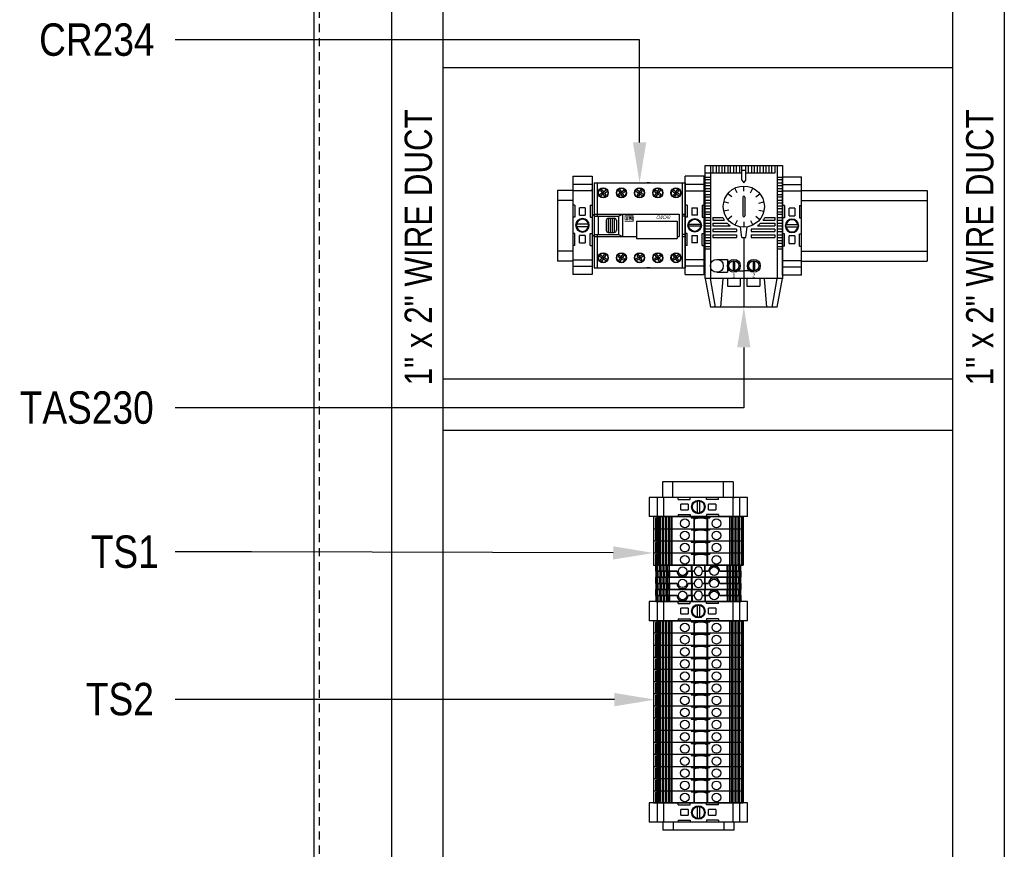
# Model space of a CAD drawing. Header units: inches. Extents: x 614 to 6314, y 704 to 4696.
# Tile 31 of 78: x 1851 to 2337, y 2667 to 3077. Entities that reach past the tile are written whole.
import ezdxf
from ezdxf import colors
from ezdxf.entities.mleader import LeaderData, LeaderLine
from ezdxf.enums import TextEntityAlignment as Align
from ezdxf.math import Vec2, Vec3

# ---------------------------------------------------------------- set-up
doc = ezdxf.new("R2010")
doc.units = ezdxf.units.IN
doc.header["$MEASUREMENT"] = 0
doc.linetypes.add('DOT', pattern=[0.25, 0, -0.25])
doc.linetypes.add('VERDECKT', pattern=[7, 4, -3])
for name, color, linetype in [('1', 7, 'Continuous'), ('27', 7, 'Continuous'), ('COTAS', 7, 'Continuous'), ('LV_PANEL MOUNT', 7, 'Continuous')]:
    doc.layers.add(name, color=color, linetype=linetype)
doc.styles.add('NUMERAÇÃO', font='technic_.ttf', dxfattribs={"oblique": 15, "height": 8})
doc.styles.get("Standard").update_dxf_attribs({"font": 'ARIALN.TTF'})

# ---------------------------------------------------------------- blocks, each defined once
blk = doc.blocks.new('SUBPANEL_FRONT')
blk.add_line((-358, -1880), (-358, -5))
at = {"linetype": 'VERDECKT'}
blk.add_line((-355.5, -1880), (-355.5, -10), dxfattribs=at)
blk = doc.blocks.new('TERMINAL BLOCK_PHOENIX ENS 35 N')
at = {"color": 7}
for p, q in [((0.374, 1.913), (0, 1.913)), ((0, 1.754), (0.374, 1.754)), ((0, 1.629), (0.374, 1.629)), ((0.039, 1.35), (0.039, 1.114)), ((0.335, 1.35), (0.335, 1.114)), ((0.132, 1.299), (0.132, 1.293)), ((0.132, 1.299), (0.242, 1.299)), ((0.132, 1.293), (0.132, 1.293)), ((0.132, 1.293), (0.132, 1.16)), ((0.132, 1.293), (0.132, 1.293)), ((0.132, 1.16), (0.132, 1.154)), ((0.132, 1.16), (0.132, 1.16)), ((0.242, 1.154), (0.132, 1.154)), ((0.242, 1.293), (0.242, 1.299)), ((0.242, 1.293), (0.242, 1.293)), ((0.242, 1.293), (0.242, 1.293)), ((0.242, 1.16), (0.242, 1.293)), ((0.242, 1.16), (0.242, 1.16)), ((0.242, 1.154), (0.242, 1.16)), ((0.039, 0.563), (0.039, 0.799)), ((0.335, 0.563), (0.335, 0.799)), ((0.132, 0.76), (0.132, 0.753)), ((0.132, 0.76), (0.242, 0.76)), ((0.132, 0.753), (0.132, 0.621)), ((0.132, 0.753), (0.132, 0.753)), ((0.132, 0.621), (0.132, 0.621)), ((0.132, 0.621), (0.132, 0.621)), ((0.132, 0.621), (0.132, 0.614)), ((0.242, 0.614), (0.132, 0.614)), ((0.242, 0.753), (0.242, 0.76)), ((0.242, 0.621), (0.242, 0.753)), ((0.242, 0.753), (0.242, 0.753)), ((0.242, 0.621), (0.242, 0.621)), ((0.242, 0.621), (0.242, 0.621)), ((0.242, 0.614), (0.242, 0.621)), ((0.374, 0.285), (0, 0.285)), ((0.374, 0.159), (0, 0.159)), ((0, 0), (0.374, 0))]:
    blk.add_line(p, q, dxfattribs=at)
at = {"layer": '1', "color": 7}
for p, q in [((0, 1.913), (0, 0)), ((0.374, 1.913), (0.374, 0)), ((0.039, 1.35), (0, 1.35)), ((0.335, 1.35), (0.374, 1.35)), ((0.039, 1.114), (0, 1.114)), ((0.071, 0.976), (0.303, 0.976)), ((0.335, 1.114), (0.374, 1.114)), ((0.039, 0.799), (0, 0.799)), ((0.303, 0.937), (0.071, 0.937)), ((0.335, 0.799), (0.374, 0.799)), ((0.039, 0.563), (0, 0.563)), ((0.335, 0.563), (0.374, 0.563))]:
    blk.add_line(p, q, dxfattribs=at)
for radius in [0.132, 0.118]:
    blk.add_circle((0.187, 0.957), radius, dxfattribs=at)
at = {"layer": '1', "color": 7, "linetype": 'DOT'}
blk.add_point((0, 1.655), dxfattribs=at)
blk = doc.blocks.new('A$C0CCA45AB')
at = {"layer": '27', "color": 15, "const_width": 1}
for points in [[(0, 0.5), (10.9, 0.5), (10.9, 5.8), (9.2, 5.8), (9.2, 2.2), (10.6, 2.2)], [(11.4, 7.5), (0.5, 7.5), (0.5, 2.2), (3.9, 2.2), (3.9, 6.3)], [(2.2, 2.2), (2.2, 6.3)], [(8, 2.2), (5.7, 2.2), (5.7, 5.8), (7.5, 5.8), (7.5, 3.9), (5.9, 3.9)]]:
    blk.add_lwpolyline(points, dxfattribs=at)
blk = doc.blocks.new('CWCAO')
for p, q in [((-1.77, 0.826), (-1.77, -0.826)), ((-1.77, 0.826), (-1.711, 0.826)), ((-1.711, 0.826), (-1.711, 0.177)), ((-1.711, 0.826), (-0.059, 0.826)), ((-1.426, 0.826), (-1.367, 0.826)), ((-1.082, 0.826), (-1.023, 0.826)), ((-0.688, 0.826), (-0.747, 0.826)), ((-0.403, 0.826), (-0.344, 0.826)), ((-0.059, 0.826), (-0.059, -0.826)), ((-0.059, 0.826), (0, 0.826)), ((0, 0.826), (0, -0.826)), ((-1.676, 0.595), (-1.616, 0.635)), ((-1.658, 0.568), (-1.597, 0.608)), ((-1.643, 0.676), (-1.616, 0.695)), ((-1.643, 0.676), (-1.616, 0.635)), ((-1.616, 0.695), (-1.589, 0.654)), ((-1.616, 0.635), (-1.593, 0.631)), ((-1.597, 0.608), (-1.593, 0.631)), ((-1.597, 0.608), (-1.57, 0.567)), ((-1.593, 0.631), (-1.589, 0.654)), ((-1.593, 0.631), (-1.57, 0.627)), ((-1.589, 0.654), (-1.528, 0.694)), ((-1.57, 0.627), (-1.51, 0.667)), ((-1.57, 0.627), (-1.543, 0.586)), ((-1.57, 0.567), (-1.543, 0.586)), ((-1.303, 0.608), (-1.262, 0.635)), ((-1.284, 0.581), (-1.303, 0.608)), ((-1.262, 0.635), (-1.302, 0.696)), ((-1.284, 0.581), (-1.243, 0.608)), ((-1.235, 0.654), (-1.275, 0.714)), ((-1.239, 0.631), (-1.262, 0.635)), ((-1.243, 0.608), (-1.239, 0.631)), ((-1.203, 0.548), (-1.243, 0.608)), ((-1.239, 0.631), (-1.235, 0.654)), ((-1.216, 0.627), (-1.239, 0.631)), ((-1.235, 0.654), (-1.194, 0.681)), ((-1.216, 0.627), (-1.175, 0.654)), ((-1.176, 0.566), (-1.216, 0.627)), ((-1.175, 0.654), (-1.194, 0.681)), ((-0.908, 0.627), (-0.968, 0.667)), ((-0.889, 0.654), (-0.95, 0.694)), ((-0.908, 0.627), (-0.935, 0.586)), ((-0.908, 0.567), (-0.935, 0.586)), ((-0.885, 0.631), (-0.908, 0.627)), ((-0.881, 0.608), (-0.908, 0.567)), ((-0.862, 0.695), (-0.889, 0.654)), ((-0.885, 0.631), (-0.889, 0.654)), ((-0.862, 0.635), (-0.885, 0.631)), ((-0.881, 0.608), (-0.885, 0.631)), ((-0.82, 0.568), (-0.881, 0.608)), ((-0.835, 0.676), (-0.862, 0.695)), ((-0.835, 0.676), (-0.862, 0.635)), ((-0.802, 0.595), (-0.862, 0.635)), ((-0.595, 0.654), (-0.576, 0.681)), ((-0.554, 0.627), (-0.595, 0.654)), ((-0.594, 0.566), (-0.554, 0.627)), ((-0.535, 0.654), (-0.576, 0.681)), ((-0.567, 0.548), (-0.527, 0.608)), ((-0.554, 0.627), (-0.531, 0.631)), ((-0.535, 0.654), (-0.495, 0.714)), ((-0.531, 0.631), (-0.535, 0.654)), ((-0.531, 0.631), (-0.508, 0.635)), ((-0.527, 0.608), (-0.531, 0.631)), ((-0.486, 0.581), (-0.527, 0.608)), ((-0.508, 0.635), (-0.468, 0.696)), ((-0.467, 0.608), (-0.508, 0.635)), ((-0.486, 0.581), (-0.467, 0.608)), ((-0.2, 0.627), (-0.26, 0.667)), ((-0.181, 0.654), (-0.242, 0.694)), ((-0.2, 0.627), (-0.227, 0.586)), ((-0.2, 0.567), (-0.227, 0.586)), ((-0.177, 0.631), (-0.2, 0.627)), ((-0.173, 0.608), (-0.2, 0.567)), ((-0.154, 0.695), (-0.181, 0.654)), ((-0.177, 0.631), (-0.181, 0.654)), ((-0.154, 0.635), (-0.177, 0.631)), ((-0.173, 0.608), (-0.177, 0.631)), ((-0.112, 0.568), (-0.173, 0.608)), ((-0.127, 0.676), (-0.154, 0.695)), ((-0.127, 0.676), (-0.154, 0.635)), ((-0.094, 0.595), (-0.154, 0.635)), ((-1.809, 0.177), (-1.77, 0.216)), ((-1.77, 0.216), (-0.118, 0.216)), ((-1.298, 0.177), (-1.219, 0.216)), ((-1.219, 0.216), (-1.219, -0.216)), ((-0.118, 0.216), (-0.118, -0.216)), ((-0.059, 0.216), (0, 0.216)), ((-1.809, 0.177), (-1.809, -0.177)), ((-1.77, 0.177), (-1.298, 0.177)), ((-1.691, 0.177), (-1.691, -0.177)), ((-1.534, 0.098), (-1.534, -0.098)), ((-1.495, 0.138), (-1.377, 0.138)), ((-1.495, 0.138), (-1.495, -0.138)), ((-1.455, 0.138), (-1.455, -0.138)), ((-1.416, 0.138), (-1.416, -0.138)), ((-1.377, 0.138), (-1.377, -0.138)), ((-1.337, 0.098), (-1.337, -0.098)), ((-1.298, 0.177), (-1.298, -0.177)), ((-0.944, 0.079), (-0.157, 0.079)), ((-0.944, 0.079), (-0.944, -0.256)), ((-0.157, 0.079), (-0.157, -0.256)), ((0, 0.177), (-0.059, 0.177)), ((-1.809, -0.177), (-1.77, -0.216)), ((-1.77, -0.177), (-1.298, -0.177)), ((-1.711, -0.177), (-1.711, -0.826)), ((-1.495, -0.138), (-1.377, -0.138)), ((-1.298, -0.177), (-1.219, -0.216)), ((0, -0.177), (-0.059, -0.177)), ((-1.77, -0.216), (-0.944, -0.216)), ((-0.944, -0.256), (-0.157, -0.256)), ((-0.157, -0.216), (-0.118, -0.216)), ((-0.059, -0.216), (0, -0.216)), ((-1.658, -0.568), (-1.597, -0.608)), ((-1.597, -0.608), (-1.57, -0.567)), ((-1.57, -0.567), (-1.543, -0.586)), ((-1.203, -0.548), (-1.243, -0.608)), ((-1.176, -0.566), (-1.216, -0.627)), ((-0.908, -0.567), (-0.935, -0.586)), ((-0.881, -0.608), (-0.908, -0.567)), ((-0.82, -0.568), (-0.881, -0.608)), ((-0.594, -0.566), (-0.554, -0.627)), ((-0.567, -0.548), (-0.527, -0.608)), ((-0.2, -0.567), (-0.227, -0.586)), ((-0.173, -0.608), (-0.2, -0.567)), ((-0.112, -0.568), (-0.173, -0.608)), ((-1.676, -0.595), (-1.616, -0.635)), ((-1.643, -0.676), (-1.616, -0.635)), ((-1.643, -0.676), (-1.616, -0.695)), ((-1.616, -0.635), (-1.593, -0.631)), ((-1.616, -0.695), (-1.589, -0.654)), ((-1.597, -0.608), (-1.593, -0.631)), ((-1.593, -0.631), (-1.57, -0.627)), ((-1.593, -0.631), (-1.589, -0.654)), ((-1.589, -0.654), (-1.528, -0.694)), ((-1.57, -0.627), (-1.543, -0.586)), ((-1.57, -0.627), (-1.51, -0.667)), ((-1.284, -0.581), (-1.303, -0.608)), ((-1.303, -0.608), (-1.262, -0.635)), ((-1.262, -0.635), (-1.302, -0.696)), ((-1.284, -0.581), (-1.243, -0.608)), ((-1.235, -0.654), (-1.275, -0.714)), ((-1.239, -0.631), (-1.262, -0.635)), ((-1.243, -0.608), (-1.239, -0.631)), ((-1.216, -0.627), (-1.239, -0.631)), ((-1.239, -0.631), (-1.235, -0.654)), ((-1.235, -0.654), (-1.194, -0.681)), ((-1.216, -0.627), (-1.175, -0.654)), ((-1.175, -0.654), (-1.194, -0.681)), ((-0.908, -0.627), (-0.968, -0.667)), ((-0.889, -0.654), (-0.95, -0.694)), ((-0.908, -0.627), (-0.935, -0.586)), ((-0.885, -0.631), (-0.908, -0.627)), ((-0.885, -0.631), (-0.889, -0.654)), ((-0.862, -0.695), (-0.889, -0.654)), ((-0.881, -0.608), (-0.885, -0.631)), ((-0.862, -0.635), (-0.885, -0.631)), ((-0.802, -0.595), (-0.862, -0.635)), ((-0.835, -0.676), (-0.862, -0.635)), ((-0.835, -0.676), (-0.862, -0.695)), ((-0.554, -0.627), (-0.595, -0.654)), ((-0.595, -0.654), (-0.576, -0.681)), ((-0.535, -0.654), (-0.576, -0.681)), ((-0.554, -0.627), (-0.531, -0.631)), ((-0.531, -0.631), (-0.535, -0.654)), ((-0.535, -0.654), (-0.495, -0.714)), ((-0.527, -0.608), (-0.531, -0.631)), ((-0.531, -0.631), (-0.508, -0.635)), ((-0.486, -0.581), (-0.527, -0.608)), ((-0.467, -0.608), (-0.508, -0.635)), ((-0.508, -0.635), (-0.468, -0.696)), ((-0.486, -0.581), (-0.467, -0.608)), ((-0.2, -0.627), (-0.26, -0.667)), ((-0.181, -0.654), (-0.242, -0.694)), ((-0.2, -0.627), (-0.227, -0.586)), ((-0.177, -0.631), (-0.2, -0.627)), ((-0.177, -0.631), (-0.181, -0.654)), ((-0.154, -0.695), (-0.181, -0.654)), ((-0.173, -0.608), (-0.177, -0.631)), ((-0.154, -0.635), (-0.177, -0.631)), ((-0.094, -0.595), (-0.154, -0.635)), ((-0.127, -0.676), (-0.154, -0.635)), ((-0.127, -0.676), (-0.154, -0.695)), ((-1.77, -0.826), (-1.711, -0.826)), ((-1.711, -0.826), (-0.059, -0.826)), ((-1.426, -0.826), (-1.367, -0.826)), ((-1.082, -0.826), (-1.023, -0.826)), ((-0.688, -0.826), (-0.747, -0.826)), ((-0.403, -0.826), (-0.344, -0.826)), ((-0.059, -0.826), (0, -0.826))]:
    blk.add_line(p, q)
for centre, radius in [((-1.593, 0.631), 0.0983), ((-1.593, 0.631), 0.0901), ((-1.239, 0.631), 0.0983), ((-1.239, 0.631), 0.0901), ((-0.885, 0.631), 0.0983), ((-0.885, 0.631), 0.0901), ((-0.531, 0.631), 0.0983), ((-0.531, 0.631), 0.0901), ((-0.177, 0.631), 0.0983), ((-0.177, 0.631), 0.0901), ((-1.593, -0.631), 0.0983), ((-1.593, -0.631), 0.0901), ((-1.239, -0.631), 0.0983), ((-1.239, -0.631), 0.0901), ((-0.885, -0.631), 0.0983), ((-0.885, -0.631), 0.0901), ((-0.531, -0.631), 0.0983), ((-0.531, -0.631), 0.0901), ((-0.177, -0.631), 0.0983), ((-0.177, -0.631), 0.0901)]:
    blk.add_circle(centre, radius)
for centre, start, end in [((-1.495, 0.098), 90, 180), ((-1.377, 0.098), 0, 90), ((-1.495, -0.098), 180, 270), ((-1.377, -0.098), 270, 0)]:
    blk.add_arc(centre, 0.0393, start, end)
at = {"layer": 'COTAS', "xscale": 0.01521646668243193, "yscale": 0.01521646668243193, "zscale": 0.01521646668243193}
blk.add_blockref('A$C0CCA45AB', (-1.176, 0.07), dxfattribs=at)
at = {"style": 'NUMERAÇÃO', "oblique": 10, "width": 0.7}
blk.add_text('CWCA0', height=0.0739, dxfattribs=at).set_placement((-0.561, 0.121))
blk = doc.blocks.new('Thermostat')
at = {"color": 3}
for p, q in [((0, 1.062), (1.5, 1.062)), ((0, -1.062), (0, 1.062)), ((0.1, 1.062), (0.1, 0.916)), ((0.15, 1.062), (0.15, 0.916)), ((0.212, 1.062), (0.212, 0.916)), ((0.262, 1.062), (0.262, 0.916)), ((0.325, 1.062), (0.325, 0.916)), ((0.375, 1.062), (0.375, 0.916)), ((0.437, 1.062), (0.437, 0.916)), ((0.487, 1.062), (0.487, 0.916)), ((0.55, 1.062), (0.55, 0.916)), ((0.6, 1.062), (0.6, 0.916)), ((0.663, 1.062), (0.663, 0.916)), ((0.712, 0.976), (0.787, 0.976)), ((0.712, 0.782), (0.712, 1.062)), ((0.787, 0.782), (0.787, 1.062)), ((0.837, 1.062), (0.837, 0.916)), ((0.9, 1.062), (0.9, 0.916)), ((0.95, 1.062), (0.95, 0.916)), ((1.012, 1.062), (1.012, 0.916)), ((1.062, 1.062), (1.062, 0.916)), ((1.125, 1.062), (1.125, 0.916)), ((1.175, 1.062), (1.175, 0.916)), ((1.237, 1.062), (1.237, 0.916)), ((1.287, 1.062), (1.287, 0.916)), ((1.35, 1.062), (1.35, 0.916)), ((1.4, 1.062), (1.4, -1.134)), ((1.4, 1.062), (1.4, 0.916)), ((1.5, 1.062), (1.5, -1.062)), ((0.1, 0.916), (0, 0.916)), ((0, 0.841), (0.1, 0.841)), ((0, 0.791), (0.1, 0.791)), ((0.712, 0.916), (0.1, 0.916)), ((0.1, 0.916), (0.1, -1.134)), ((1.35, 0.916), (0.787, 0.916)), ((1.4, 0.841), (1.5, 0.841)), ((1.4, 0.791), (1.5, 0.791)), ((0, 0.728), (0.1, 0.728)), ((0, 0.678), (0.1, 0.678)), ((0, 0.617), (0.1, 0.617)), ((0.62, 0.536), (0.576, 0.626)), ((0.88, 0.536), (0.924, 0.626)), ((1.4, 0.728), (1.5, 0.728)), ((1.4, 0.678), (1.5, 0.678)), ((1.4, 0.616), (1.5, 0.616)), ((0, 0.566), (0.1, 0.566)), ((0, 0.503), (0.1, 0.503)), ((0, 0.453), (0.1, 0.453)), ((0, 0.391), (0.1, 0.391)), ((0.731, 0.447), (0.731, 0.085)), ((0.769, 0.447), (0.769, 0.085)), ((1.4, 0.566), (1.5, 0.566)), ((1.4, 0.503), (1.5, 0.503)), ((1.4, 0.453), (1.5, 0.453)), ((1.4, 0.391), (1.5, 0.391)), ((0, 0.341), (0.1, 0.341)), ((0, 0.278), (0.1, 0.278)), ((0, 0.228), (0.1, 0.228)), ((0.458, 0.333), (0.36, 0.355)), ((1.042, 0.333), (1.14, 0.355)), ((1.4, 0.341), (1.5, 0.341)), ((1.4, 0.278), (1.5, 0.278)), ((1.4, 0.228), (1.5, 0.228)), ((0, 0.166), (0.1, 0.166)), ((0, 0.116), (0.1, 0.116)), ((0, 0.053), (0.1, 0.053)), ((0, 0.003), (0.1, 0.003)), ((0.15, 0.053), (0.15, 0.003)), ((0.15, 0.053), (0.342, 0.053)), ((0.15, 0.053), (0.342, 0.053)), ((0.15, 0.003), (0.373, 0.003)), ((0.515, 0.079), (0.437, 0.016)), ((0.985, 0.079), (1.063, 0.016)), ((1.127, 0.003), (1.35, 0.003)), ((1.158, 0.053), (1.35, 0.053)), ((1.35, 0.053), (1.35, 0.003)), ((1.4, 0.166), (1.5, 0.166)), ((1.4, 0.116), (1.5, 0.116)), ((1.4, 0.053), (1.5, 0.053)), ((1.4, 0.003), (1.5, 0.003)), ((0, -0.059), (0.1, -0.059)), ((0, -0.109), (0.1, -0.109)), ((0.1, -0.172), (0, -0.172)), ((0.15, -0.059), (0.15, -0.109)), ((0.15, -0.059), (0.425, -0.059)), ((0.15, -0.109), (0.484, -0.109)), ((0.609, -0.172), (0.15, -0.172)), ((0.15, -0.172), (0.15, -0.222)), ((0.609, -0.172), (0.609, -0.222)), ((0.712, -0.333), (0.686, -0.129)), ((0.75, -0.034), (0.75, -0.134)), ((0.787, -0.333), (0.814, -0.129)), ((1.35, -0.172), (0.891, -0.172)), ((0.891, -0.172), (0.891, -0.222)), ((1.016, -0.109), (1.35, -0.109)), ((1.075, -0.059), (1.35, -0.059)), ((1.35, -0.059), (1.35, -0.109)), ((1.35, -0.172), (1.35, -0.222)), ((1.4, -0.059), (1.5, -0.059)), ((1.4, -0.109), (1.5, -0.109)), ((1.5, -0.172), (1.4, -0.172)), ((0, -0.222), (0.1, -0.222)), ((0, -0.284), (0.1, -0.284)), ((0, -0.334), (0.1, -0.334)), ((0.15, -0.222), (0.609, -0.222)), ((0.15, -0.284), (0.609, -0.284)), ((0.15, -0.284), (0.15, -0.334)), ((0.15, -0.334), (0.609, -0.334)), ((0.609, -0.284), (0.609, -0.334)), ((0.712, -0.333), (0.787, -0.333)), ((0.75, -0.334), (0.75, -1.688)), ((0.891, -0.222), (1.35, -0.222)), ((0.891, -0.284), (1.35, -0.284)), ((0.891, -0.284), (0.891, -0.334)), ((0.891, -0.334), (1.35, -0.334)), ((1.35, -0.284), (1.35, -0.334)), ((1.4, -0.222), (1.5, -0.222)), ((1.4, -0.284), (1.5, -0.284)), ((1.4, -0.334), (1.5, -0.334)), ((0, -0.397), (0.1, -0.397)), ((0, -0.447), (0.1, -0.447)), ((0, -0.509), (0.1, -0.509)), ((0, -0.559), (0.1, -0.559)), ((1.4, -0.397), (1.5, -0.397)), ((1.4, -0.447), (1.5, -0.447)), ((1.4, -0.509), (1.5, -0.509)), ((1.4, -0.559), (1.5, -0.559)), ((0.225, -0.762), (0.431, -0.762)), ((0.431, -0.762), (0.431, -1.012)), ((0.543, -0.788), (0.543, -0.986)), ((0.568, -0.788), (0.568, -0.986)), ((0.931, -0.788), (0.931, -0.986)), ((0.956, -0.788), (0.956, -0.986)), ((0, -1.134), (0, -1.062)), ((1.5, -1.134), (0, -1.134)), ((0, -1.134), (0.1, -1.688)), ((0.2, -1.688), (0.1, -1.134)), ((0.225, -1.012), (0.431, -1.012)), ((0.3, -1.688), (0.35, -1.134)), ((0.431, -1.134), (0.431, -1.281)), ((0.556, -0.987), (0.75, -0.987)), ((0.681, -1.134), (0.681, -1.281)), ((0.944, -0.987), (0.75, -0.987)), ((0.811, -1.134), (0.811, -1.281)), ((1.061, -1.134), (1.061, -1.281)), ((1.2, -1.688), (1.15, -1.134)), ((1.3, -1.688), (1.4, -1.134)), ((1.4, -1.688), (1.5, -1.134)), ((1.5, -1.062), (1.5, -1.134)), ((0.431, -1.281), (0.681, -1.281)), ((0.811, -1.281), (1.061, -1.281)), ((1.4, -1.688), (0.1, -1.688))]:
    blk.add_line(p, q, dxfattribs=at)
at = {"color": 3, "lineweight": 30}
for p, q in [((0.75, 0.566), (0.75, 0.666)), ((0.515, 0.453), (0.437, 0.515)), ((0.985, 0.453), (1.063, 0.515)), ((0.458, 0.199), (0.36, 0.177)), ((1.042, 0.199), (1.14, 0.177)), ((0.62, -0.004), (0.576, -0.095)), ((0.88, -0.004), (0.924, -0.095))]:
    blk.add_line(p, q, dxfattribs=at)
at = {"color": 3}
blk.add_lwpolyline([(0.712, 0.782), (0.75, 0.726), (0.787, 0.782)], dxfattribs=at)
for centre, radius in [((0.75, 0.266), 0.4), ((0.225, -0.887), 0.125), ((0.556, -0.887), 0.125), ((0.944, -0.887), 0.125)]:
    blk.add_circle(centre, radius, dxfattribs=at)
at = {"color": 3, "lineweight": 30}
for centre in [(0.556, -0.887), (0.944, -0.887)]:
    blk.add_circle(centre, 0.1, dxfattribs=at)
at = {"color": 3}
for centre, radius, start, end in [((0.75, 0.447), 0.0187, 0, 180), ((0.75, 0.266), 0.46, 207.5268, 214.8135), ((0.75, 0.085), 0.0187, 180, 0), ((0.75, 0.266), 0.46, 325.1865, 332.4732), ((0.75, 0.266), 0.46, 224.9781, 234.6449), ((0.75, 0.266), 0.46, 305.3551, 315.0219)]:
    blk.add_arc(centre, radius, start, end, dxfattribs=at)
at = {"color": 3, "char_height": 0.075, "width": 1.58117, "attachment_point": 5}
for s, insert in [('{\\fSwis721 LtEx BT|b0|i0|c0|p34;1}', (0.556, -1.073)), ('{\\fSwis721 LtEx BT|b0|i0|c0|p34;2}', (0.944, -1.073))]:
    blk.add_mtext(s, dxfattribs=dict(at, insert=insert))
blk = doc.blocks.new('BTWP2.5-4T')
for p, q in [((-19.88, 5.06), (-19.92, 5.06)), ((-19.92, 2.06), (-19.92, 5.06)), ((-19.78, 5.06), (-19.88, 5.06)), ((-19.88, 2.06), (-19.88, 5.06)), ((-19.64, 5.06), (-19.78, 5.06)), ((-19.78, 2.06), (-19.78, 5.06)), ((-19.3, 5.06), (-19.64, 5.06)), ((-19.64, 2.06), (-19.64, 5.06)), ((-19.16, 5.06), (-19.3, 5.06)), ((-19.3, 2.06), (-19.3, 5.06)), ((-18.88, 5.06), (-19.16, 5.06)), ((-19.16, 2.06), (-19.16, 5.06)), ((-17.93, 5.06), (-18.88, 5.06)), ((-18.88, 2.06), (-18.88, 5.06)), ((-17.33, 5.06), (-17.93, 5.06)), ((-17.93, 2.06), (-17.93, 5.06)), ((-17.33, 2.06), (-17.33, 5.06)), ((-16.38, 5.06), (-17.33, 5.06)), ((-15.78, 5.06), (-16.38, 5.06)), ((-16.38, 2.06), (-16.38, 5.06)), ((-14.83, 5.06), (-15.78, 5.06)), ((-15.78, 2.06), (-15.78, 5.06)), ((-14.23, 5.06), (-14.83, 5.06)), ((-14.83, 2.06), (-14.83, 5.06)), ((-13.44, 5.06), (-14.23, 5.06)), ((-14.23, 2.06), (-14.23, 5.06)), ((-13.43, 5.06), (-13.44, 5.06)), ((-13.44, 5.06), (-13.44, 2.06)), ((-13.38, 5.06), (-13.43, 5.06)), ((-13.43, 2.06), (-13.43, 5.06)), ((-13.12, 5.06), (-13.38, 5.06)), ((-13.38, 2.06), (-13.38, 5.06)), ((-2.32, 5.06), (-13.12, 5.06)), ((-13.12, 2.06), (-13.12, 5.06)), ((-2.07, 5.06), (-2.32, 5.06)), ((-2.32, 2.06), (-2.32, 5.06)), ((-2.07, 2.06), (-2.07, 5.06)), ((4.23, 5.06), (-2.07, 5.06)), ((4.48, 5.06), (4.23, 5.06)), ((4.23, 2.06), (4.23, 5.06)), ((4.48, 2.06), (4.48, 5.06)), ((15.27, 5.06), (4.48, 5.06)), ((15.53, 5.06), (15.27, 5.06)), ((15.27, 2.06), (15.27, 5.06)), ((15.58, 5.06), (15.53, 5.06)), ((15.53, 2.06), (15.53, 5.06)), ((15.6, 5.06), (15.58, 5.06)), ((15.58, 2.06), (15.58, 5.06)), ((16.39, 5.06), (15.6, 5.06)), ((15.6, 2.06), (15.6, 5.06)), ((16.99, 5.06), (16.39, 5.06)), ((16.39, 2.06), (16.39, 5.06)), ((17.94, 5.06), (16.99, 5.06)), ((16.99, 2.06), (16.99, 5.06)), ((18.54, 5.06), (17.94, 5.06)), ((17.94, 2.06), (17.94, 5.06)), ((19.49, 5.06), (18.54, 5.06)), ((18.54, 2.06), (18.54, 5.06)), ((19.49, 2.06), (19.49, 5.06)), ((20.09, 5.06), (19.49, 5.06)), ((21.04, 5.06), (20.09, 5.06)), ((20.09, 2.06), (20.09, 5.06)), ((21.31, 5.06), (21.04, 5.06)), ((21.04, 2.06), (21.04, 5.06)), ((21.45, 5.06), (21.31, 5.06)), ((21.31, 2.06), (21.31, 5.06)), ((21.8, 5.06), (21.45, 5.06)), ((21.45, 2.06), (21.45, 5.06)), ((21.93, 5.06), (21.8, 5.06)), ((21.8, 2.06), (21.8, 5.06)), ((22.04, 5.06), (21.93, 5.06)), ((21.93, 2.06), (21.93, 5.06)), ((22.08, 5.06), (22.04, 5.06)), ((22.04, 2.06), (22.04, 5.06)), ((22.08, 2.06), (22.08, 5.06)), ((-19.88, 2.06), (-19.92, 2.06)), ((-19.92, 2.06), (-19.88, 2.06)), ((-19.92, 2.06), (-19.92, -0.94)), ((-19.78, 2.06), (-19.88, 2.06)), ((-19.88, 2.06), (-19.78, 2.06)), ((-19.88, 2.06), (-19.88, -0.94)), ((-19.64, 2.06), (-19.78, 2.06)), ((-19.78, 2.06), (-19.64, 2.06)), ((-19.78, 2.06), (-19.78, -0.94)), ((-19.3, 2.06), (-19.64, 2.06)), ((-19.64, 2.06), (-19.3, 2.06)), ((-19.64, 2.06), (-19.64, -0.94)), ((-19.16, 2.06), (-19.3, 2.06)), ((-19.3, 2.06), (-19.16, 2.06)), ((-19.3, 2.06), (-19.3, -0.94)), ((-18.88, 2.06), (-19.16, 2.06)), ((-19.16, 2.06), (-18.88, 2.06)), ((-19.16, 2.06), (-19.16, -0.94)), ((-17.93, 2.06), (-18.88, 2.06)), ((-18.88, 2.06), (-17.93, 2.06)), ((-18.88, 2.06), (-18.88, -0.94)), ((-17.33, 2.06), (-17.93, 2.06)), ((-17.93, 2.06), (-17.33, 2.06)), ((-17.93, 2.06), (-17.93, -0.94)), ((-17.33, 2.06), (-17.33, -0.94)), ((-16.38, 2.06), (-17.33, 2.06)), ((-17.33, 2.06), (-16.38, 2.06)), ((-15.78, 2.06), (-16.38, 2.06)), ((-16.38, 2.06), (-15.78, 2.06)), ((-16.38, 2.06), (-16.38, -0.94)), ((-14.83, 2.06), (-15.78, 2.06)), ((-15.78, 2.06), (-14.83, 2.06)), ((-15.78, 2.06), (-15.78, -0.94)), ((-14.23, 2.06), (-14.83, 2.06)), ((-14.83, 2.06), (-14.23, 2.06)), ((-14.83, 2.06), (-14.83, -0.94)), ((-13.44, 2.06), (-14.23, 2.06)), ((-14.23, 2.06), (-13.44, 2.06)), ((-14.23, 2.06), (-14.23, -0.94)), ((-13.43, 2.06), (-13.44, 2.06)), ((-13.44, 2.06), (-13.43, 2.06)), ((-13.44, 2.06), (-13.44, -0.94)), ((-13.38, 2.06), (-13.43, 2.06)), ((-13.43, 2.06), (-13.38, 2.06)), ((-13.43, 2.06), (-13.43, -0.94)), ((-13.12, 2.06), (-13.38, 2.06)), ((-13.38, 2.06), (-13.12, 2.06)), ((-13.38, 2.06), (-13.38, -0.94)), ((-13.12, 2.06), (-13.12, -0.94)), ((-9.47, 2.06), (-13.12, 2.06)), ((-13.12, 2.06), (-9.47, 2.06)), ((-2.32, 2.06), (-3.97, 2.06)), ((-3.97, 2.06), (-2.32, 2.06)), ((-2.07, 2.06), (-2.32, 2.06)), ((-2.32, 2.06), (-2.07, 2.06)), ((-2.32, 2.06), (-2.32, -0.94)), ((-1.02, 2.06), (-2.07, 2.06)), ((-2.07, 2.06), (-1.02, 2.06)), ((-2.07, 2.06), (-2.07, -0.94)), ((4.23, 2.06), (3.18, 2.06)), ((3.18, 2.06), (4.23, 2.06)), ((4.48, 2.06), (4.23, 2.06)), ((4.23, 2.06), (4.48, 2.06)), ((4.23, 2.06), (4.23, -0.94)), ((6.13, 2.06), (4.48, 2.06)), ((4.48, 2.06), (6.13, 2.06)), ((4.48, 2.06), (4.48, -0.94)), ((10.02, 4.56), (7.73, 4.56)), ((10.02, 4.56), (7.73, 4.56)), ((15.27, 2.06), (11.63, 2.06)), ((11.63, 2.06), (15.27, 2.06)), ((15.53, 2.06), (15.27, 2.06)), ((15.27, 2.06), (15.53, 2.06)), ((15.27, 2.06), (15.27, -0.94)), ((15.58, 2.06), (15.53, 2.06)), ((15.53, 2.06), (15.58, 2.06)), ((15.53, 2.06), (15.53, -0.94)), ((15.6, 2.06), (15.58, 2.06)), ((15.58, 2.06), (15.6, 2.06)), ((15.58, 2.06), (15.58, -0.94)), ((16.39, 2.06), (15.6, 2.06)), ((15.6, 2.06), (16.39, 2.06)), ((15.6, -0.94), (15.6, 2.06)), ((16.99, 2.06), (16.39, 2.06)), ((16.39, 2.06), (16.99, 2.06)), ((16.39, 2.06), (16.39, -0.94)), ((17.94, 2.06), (16.99, 2.06)), ((16.99, 2.06), (17.94, 2.06)), ((16.99, 2.06), (16.99, -0.94)), ((18.54, 2.06), (17.94, 2.06)), ((17.94, 2.06), (18.54, 2.06)), ((17.94, 2.06), (17.94, -0.94)), ((19.49, 2.06), (18.54, 2.06)), ((18.54, 2.06), (19.49, 2.06)), ((18.54, 2.06), (18.54, -0.94)), ((19.49, 2.06), (19.49, -0.94)), ((20.09, 2.06), (19.49, 2.06)), ((19.49, 2.06), (20.09, 2.06)), ((21.04, 2.06), (20.09, 2.06)), ((20.09, 2.06), (21.04, 2.06)), ((20.09, 2.06), (20.09, -0.94)), ((21.31, 2.06), (21.04, 2.06)), ((21.04, 2.06), (21.31, 2.06)), ((21.04, 2.06), (21.04, -0.94)), ((21.45, 2.06), (21.31, 2.06)), ((21.31, 2.06), (21.45, 2.06)), ((21.31, 2.06), (21.31, -0.94)), ((21.8, 2.06), (21.45, 2.06)), ((21.45, 2.06), (21.8, 2.06)), ((21.45, 2.06), (21.45, -0.94)), ((21.93, 2.06), (21.8, 2.06)), ((21.8, 2.06), (21.93, 2.06)), ((21.8, 2.06), (21.8, -0.94)), ((22.04, 2.06), (21.93, 2.06)), ((21.93, 2.06), (22.04, 2.06)), ((21.93, 2.06), (21.93, -0.94)), ((22.08, 2.06), (22.04, 2.06)), ((22.04, 2.06), (22.08, 2.06)), ((22.04, 2.06), (22.04, -0.94)), ((22.08, 2.06), (22.08, -0.94)), ((-19.92, -0.94), (-19.88, -0.94)), ((-19.88, -0.94), (-19.78, -0.94)), ((-19.78, -0.94), (-19.64, -0.94)), ((-19.64, -0.94), (-19.3, -0.94)), ((-19.3, -0.94), (-19.16, -0.94)), ((-19.16, -0.94), (-18.88, -0.94)), ((-18.88, -0.94), (-17.93, -0.94)), ((-17.93, -0.94), (-17.33, -0.94)), ((-17.33, -0.94), (-16.38, -0.94)), ((-16.38, -0.94), (-15.78, -0.94)), ((-15.78, -0.94), (-14.83, -0.94)), ((-14.83, -0.94), (-14.23, -0.94)), ((-14.23, -0.94), (-13.44, -0.94)), ((-13.44, -0.94), (-13.43, -0.94)), ((-13.43, -0.94), (-13.38, -0.94)), ((-13.38, -0.94), (-13.12, -0.94)), ((-13.12, -0.94), (-2.32, -0.94)), ((-7.87, -0.44), (-5.58, -0.44)), ((-7.87, -0.44), (-5.58, -0.44)), ((-2.32, -0.94), (-2.07, -0.94)), ((-2.07, -0.94), (4.23, -0.94)), ((4.23, -0.94), (4.48, -0.94)), ((4.48, -0.94), (15.27, -0.94)), ((15.27, -0.94), (15.53, -0.94)), ((15.53, -0.94), (15.58, -0.94)), ((15.58, -0.94), (15.6, -0.94)), ((15.6, -0.94), (16.39, -0.94)), ((16.39, -0.94), (16.99, -0.94)), ((16.99, -0.94), (17.94, -0.94)), ((17.94, -0.94), (18.54, -0.94)), ((18.54, -0.94), (19.49, -0.94)), ((19.49, -0.94), (20.09, -0.94)), ((20.09, -0.94), (21.04, -0.94)), ((21.04, -0.94), (21.31, -0.94)), ((21.31, -0.94), (21.45, -0.94)), ((21.45, -0.94), (21.8, -0.94)), ((21.8, -0.94), (21.93, -0.94)), ((21.93, -0.94), (22.04, -0.94)), ((22.04, -0.94), (22.08, -0.94))]:
    blk.add_line(p, q)
for centre in [(-6.72, 2.06), (8.88, 2.06)]:
    blk.add_circle(centre, 2.1)
for centre, radius, start, end in [((-6.72, 2.06), 2.75, 180, 245.38), ((-6.72, 2.06), 2.75, 180, 245.38), ((-6.72, 2.06), 2.75, 294.62, 0), ((-6.72, 2.06), 2.75, 294.62, 0), ((1.08, 2.06), 2.1, 0, 180), ((1.08, 2.06), 2.1, 180, 0), ((8.88, 2.06), 2.75, 114.62, 180), ((8.88, 2.06), 2.75, 114.62, 180), ((8.88, 2.06), 2.75, 0, 65.38), ((8.88, 2.06), 2.75, 0, 65.38)]:
    blk.add_arc(centre, radius, start, end)
blk = doc.blocks.new('BTWP4')
for p, q in [((-12.19, 6), (32.01, 6)), ((-12.19, 6), (-12.19, 0)), ((-11.29, 5.2), (-11.29, 0)), ((-11.29, 5.2), (-10.69, 5.2)), ((-10.86, 4.9), (-10.86, 0.2)), ((-10.69, 6), (-10.69, 0)), ((-9.99, 6), (-9.99, 0)), ((-9.78, 6), (-9.78, 0)), ((-9.36, 6), (-9.36, 0)), ((-8.95, 6), (-8.95, 0)), ((-8, 6), (-8, 0)), ((-7.4, 6), (-7.4, 0)), ((-6.45, 6), (-6.45, 0)), ((-5.85, 6), (-5.85, 0)), ((-4.9, 6), (-4.9, 0)), ((-4.3, 6), (-4.3, 0)), ((-3.51, 6), (-3.51, 0)), ((-3.28, 5.7), (-3.28, 0.3)), ((6.41, 6), (6.41, 5.4)), ((6.41, 5.4), (15.61, 5.4)), ((7.61, 5.4), (7.61, 0)), ((7.86, 5.4), (7.86, 0)), ((14.16, 5.4), (14.16, 0)), ((14.41, 5.4), (14.41, 0)), ((15.61, 6), (15.61, 5.4)), ((25.3, 5.7), (25.3, 0.3)), ((25.53, 6), (25.53, 0)), ((26.33, 6), (26.33, 0)), ((26.93, 6), (26.93, 0)), ((27.88, 6), (27.88, 0)), ((28.48, 6), (28.48, 0)), ((29.43, 6), (29.43, 0)), ((30.03, 6), (30.03, 0)), ((30.98, 6), (30.98, 0)), ((31.39, 6), (31.39, 0)), ((31.81, 6), (31.81, 0)), ((32.01, 6), (32.01, 0)), ((-12.19, 0), (32.01, 0))]:
    blk.add_line(p, q)
for centre in [(3.21, 2.65), (18.81, 2.65)]:
    blk.add_circle(centre, 2.15)
blk.add_arc((11.01, -4.05), 9.3, 70.1916, 109.8084)

msp = doc.modelspace()

# ---------------------------------------------------------------- linework, layer by layer
at = {"layer": 'LV_PANEL MOUNT'}
for p, q in [((2116.236, 2992.713), (2116.236, 2957.713)), ((2123.821, 2992.713), (2116.236, 2992.713)), ((2188.778, 2957.974), (2188.778, 2992.974)), ((2236.845, 2992.713), (2298.888, 2992.713)), ((2298.888, 2992.713), (2298.888, 2957.713)), ((2123.821, 2987.713), (2116.236, 2987.713)), ((2236.845, 2987.713), (2298.888, 2987.713)), ((2123.821, 2962.713), (2116.236, 2962.713)), ((2236.845, 2962.713), (2298.888, 2962.713)), ((2123.821, 2957.713), (2116.236, 2957.713)), ((2236.845, 2957.713), (2298.888, 2957.713)), ((2168.083, 2848.762), (2168.083, 2841.309)), ((2203.083, 2848.762), (2168.083, 2848.762)), ((2173.083, 2848.762), (2173.083, 2841.309)), ((2198.083, 2848.762), (2198.083, 2841.309)), ((2203.083, 2848.762), (2203.083, 2841.309)), ((2168.344, 2680.575), (2168.344, 2676.596)), ((2203.344, 2680.575), (2168.344, 2680.575)), ((2173.344, 2680.586), (2173.344, 2676.596)), ((2198.344, 2680.575), (2198.344, 2676.596)), ((2203.344, 2680.575), (2203.344, 2676.596)), ((2203.344, 2676.596), (2168.344, 2676.596))]:
    msp.add_line(p, q, dxfattribs=at)
for points in [[(2034.178, 3254.451), (2034.178, 2389.512)], [(2059.578, 3254.559), (2059.578, 2389.512)], [(2311.588, 2389.512), (2311.588, 3255.765)], [(2336.988, 3255.874), (2336.988, 2389.512)], [(2311.588, 3053.232), (2059.578, 3053.232)], [(2059.578, 2899.562), (2311.588, 2899.562)], [(2311.588, 2874.162), (2059.578, 2874.162)]]:
    msp.add_lwpolyline(points, dxfattribs=at)

# ---------------------------------------------------------------- block references
msp.add_blockref('SUBPANEL_FRONT', (2354.078, 3305.962))
at = {"layer": 'LV_PANEL MOUNT', "extrusion": (0, 0, -1)}
for name, p, xscale, yscale, zscale in [('Thermostat', (-2189.245, 2977.985), -25.40000000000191, 25.40000000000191, -25.40000000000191), ('TERMINAL BLOCK_PHOENIX ENS 35 N', (-2133.321, 2951.174), 25.40000000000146, 25.40000000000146, -25.4)]:
    msp.add_blockref(name, p, dxfattribs=dict(at, xscale=xscale, yscale=yscale, zscale=zscale))
at = {"layer": 'LV_PANEL MOUNT'}
for p, xscale, yscale, zscale, rotation in [((2188.778, 2999.774), 25.40000000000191, 25.40000000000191, 25.40000000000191, 180), ((2161.544, 2841.062), 25.40000000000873, 25.40000000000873, 25.40000000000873, 270), ((2161.544, 2789.586), 25.40000000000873, 25.40000000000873, 25.40000000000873, 270), ((2161.544, 2690.086), 25.40000000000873, 25.40000000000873, 25.40000000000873, 270)]:
    msp.add_blockref('TERMINAL BLOCK_PHOENIX ENS 35 N', p, dxfattribs=dict(at, xscale=xscale, yscale=yscale, zscale=zscale, rotation=rotation))
at = {"layer": 'LV_PANEL MOUNT', "extrusion": (0, 0, -1), "xscale": 25.40000000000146, "yscale": 25.40000000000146, "zscale": -25.4, "rotation": 180}
msp.add_blockref('TERMINAL BLOCK_PHOENIX ENS 35 N', (-2227.345, 2999.513), dxfattribs=at)
at = {"layer": 'LV_PANEL MOUNT', "xscale": 25.40000000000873, "yscale": 25.40000000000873, "zscale": 25.40000000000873}
msp.add_blockref('CWCAO', (2179.278, 2975.474), dxfattribs=at)
at = {"layer": 'LV_PANEL MOUNT', "linetype": 'Continuous'}
for name, p in [('BTWP4', (2175.93, 2825.562)), ('BTWP4', (2175.93, 2819.562)), ('BTWP4', (2175.93, 2813.562)), ('BTWP4', (2175.93, 2807.562)), ('BTWP2.5-4T', (2184.767, 2802.498)), ('BTWP2.5-4T', (2184.767, 2796.498)), ('BTWP2.5-4T', (2184.767, 2790.498)), ('BTWP4', (2175.93, 2774.086)), ('BTWP4', (2175.93, 2768.086)), ('BTWP4', (2175.93, 2762.086)), ('BTWP4', (2175.93, 2756.086)), ('BTWP4', (2175.93, 2750.086)), ('BTWP4', (2175.93, 2744.086)), ('BTWP4', (2175.93, 2738.086)), ('BTWP4', (2175.93, 2732.086)), ('BTWP4', (2175.93, 2726.086)), ('BTWP4', (2175.93, 2720.086)), ('BTWP4', (2175.93, 2714.086)), ('BTWP4', (2175.93, 2708.086)), ('BTWP4', (2175.93, 2702.086)), ('BTWP4', (2175.93, 2696.086)), ('BTWP4', (2175.93, 2690.086))]:
    msp.add_blockref(name, p, dxfattribs=at)

# ---------------------------------------------------------------- texts
at = {"layer": 'LV_PANEL MOUNT'}
for p in [(2047.46, 2964.609), (2324.87, 2964.609)]:
    msp.add_text('1" x 2" WIRE DUCT', height=13.5, rotation=90, dxfattribs=at).set_placement(p, align=Align.MIDDLE)

# ---------------------------------------------------------------- leaders
ml = msp.add_multileader_mtext('Standard', dxfattribs=at)
ml.set_content('CR234', color=256)
ml.set_leader_properties()
ml.build(insert=Vec2(0, 0))
ml.multileader.update_dxf_attribs({"dogleg_length": 20.758, "arrow_head_size": 20})
ctx = ml.context
ctx.base_point, ctx.char_height, ctx.arrow_head_size, ctx.landing_gap_size, ctx.plane_origin = Vec3(1848.145, 3067.118), 16, 20, 12, Vec3(1963.728, 3012.979)
ctx.attachment_type = 2
notes = []
notes.append((ctx, [(0, (1, 1, 0), (2156.799, 3067.118), (-1, 0), 229.397, [(0, [(2156.799, 2996.455)], 0, [])])]))
ctx.mtext.insert, ctx.mtext.rotation, ctx.mtext.flow_direction = Vec3(1860.145, 3075.255), 6.2831853, 5
ml = msp.add_multileader_mtext('Standard', dxfattribs=at)
ml.set_content('TAS230', color=256)
ml.set_leader_properties()
ml.build(insert=Vec2(0, 0))
ml.multileader.update_dxf_attribs({"dogleg_length": 20.758, "arrow_head_size": 20})
ctx = ml.context
ctx.base_point, ctx.char_height, ctx.arrow_head_size, ctx.landing_gap_size, ctx.plane_origin = Vec3(1838.54, 2885.297), 16, 20, 12, Vec3(2015.224, 2918.598)
ctx.attachment_type = 2
notes.append((ctx, [(0, (1, 1, 0), (2208.295, 2885.297), (-1, 0), 280.893, [(0, [(2208.295, 2935.122)], 0, [])])]))
ctx.mtext.insert, ctx.mtext.rotation, ctx.mtext.flow_direction = Vec3(1850.54, 2893.434), 6.2831853, 5
ml = msp.add_multileader_mtext('Standard', dxfattribs=at)
ml.set_content('TS1', color=256)
ml.set_leader_properties()
ml.build(insert=Vec2(0, 0))
ml.multileader.update_dxf_attribs({"dogleg_length": 20.758, "arrow_head_size": 20})
ctx = ml.context
ctx.base_point, ctx.char_height, ctx.arrow_head_size, ctx.landing_gap_size, ctx.plane_origin = Vec3(1873.64, 2814.075), 16, 20, 12, Vec3(1990.25, 2786.373)
ctx.attachment_type = 2
notes.append((ctx, [(0, (1, 1, 0), (1965.043, 2814.075), (-1, 0), 37.641, [(0, [(2163.744, 2813.562)], 0, [])])]))
ctx.mtext.insert, ctx.mtext.rotation, ctx.mtext.flow_direction = Vec3(1885.64, 2822.212), 6.2831853, 5
ml = msp.add_multileader_mtext('Standard', dxfattribs=at)
ml.set_content('TS2', color=256)
ml.set_leader_properties()
ml.build(insert=Vec2(0, 0))
ml.multileader.update_dxf_attribs({"dogleg_length": 0.966, "arrow_head_size": 20})
ctx = ml.context
ctx.base_point, ctx.char_height, ctx.arrow_head_size, ctx.landing_gap_size, ctx.plane_origin = Vec3(1871.217, 2741.236), 16, 20, 12, Vec3(1999.385, 2713.533)
notes.append((ctx, [(0, (1, 1, 0), (1955.144, 2741.236), (-1, 0), 27.741, [(0, [(2164.371, 2741.086)], 0, [])])]))
ctx.mtext.insert, ctx.mtext.rotation, ctx.mtext.flow_direction = Vec3(1883.217, 2749.372), 6.2831853, 5
for ctx, leaders in notes:
    for number, flags, end, landing, length, lines in leaders:
        leader = LeaderData()
        leader.index, (leader.has_last_leader_line, leader.has_dogleg_vector, leader.attachment_direction) = number, flags
        leader.last_leader_point, leader.dogleg_vector, leader.dogleg_length = Vec3(end), Vec3(landing), length
        for number, points, colour, breaks in lines:
            line = LeaderLine()
            line.index, line.vertices, line.color, line.breaks = number, Vec3.list(points), colors.encode_raw_color(colour), breaks
            leader.lines.append(line)
        ctx.leaders.append(leader)

doc.saveas('drawing.dxf')
